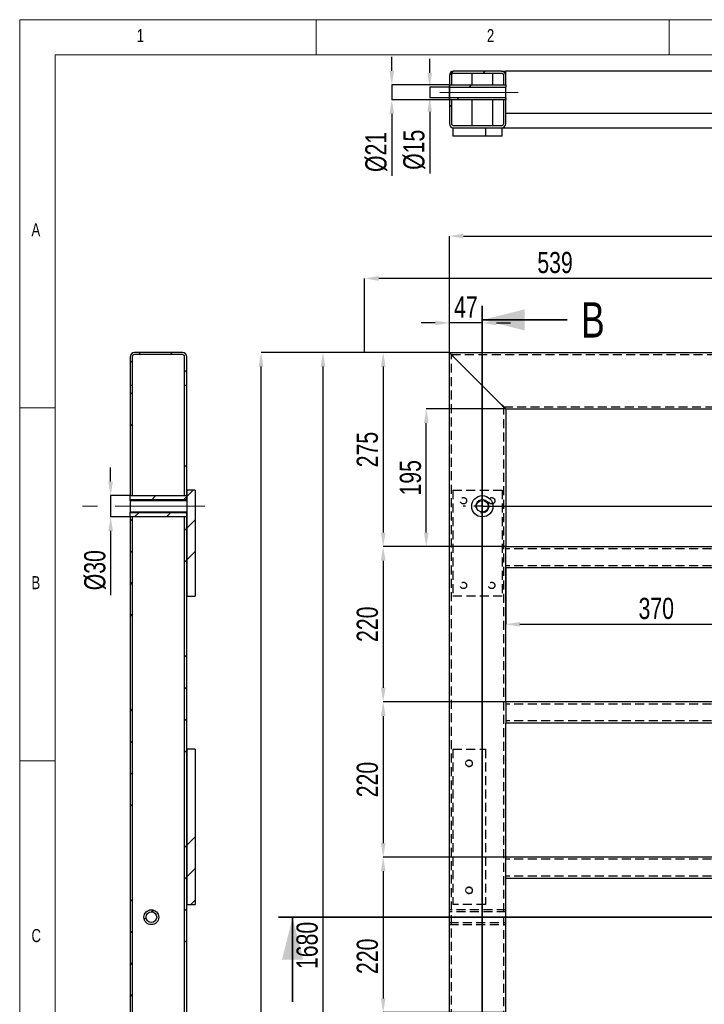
# Model space of a CAD drawing. Header units: millimetres. Extents: x 5 to 589, y 5 to 415.
# Tile 6 of 14: x 5 to 102, y 276 to 415. Entities that reach past the tile are written whole.
import ezdxf

# ---------------------------------------------------------------- set-up
doc = ezdxf.new("R2010")
doc.units = ezdxf.units.MM
doc.header["$PDSIZE"] = -1
doc.linetypes.add('CENTERX2', pattern=[20.32, 12.7, -2.54, 2.54, -2.54])
doc.linetypes.add('HIDDEN', pattern=[1.905, 1.27, -0.635])
for name, color, linetype in [('COTES', 1, 'Continuous'), ('NOTES', 6, 'Continuous'), ('TRAIT-FINS', 9, 'Continuous'), ('TRAIT-MIXTES', 3, 'CENTERX2'), ('TRAIT-TIRET', 2, 'HIDDEN')]:
    doc.layers.add(name, color=color, linetype=linetype)
doc.layers.add('TRAIT-FORT', color=4, linetype='Continuous', lineweight=25)
doc.styles.add('SLDTEXTSTYLE0', font='TXT', dxfattribs={"width": 0.75})
doc.dimstyles.new('SLDDIMSTYLE1', dxfattribs={"dimtxt": 3, "dimasz": 2, "dimexe": 0, "dimexo": 0.0625, "dimgap": 0.75, "dimtad": 0, "dimtih": 1, "dimtoh": 1, "dimdec": 0, "dimlfac": 10, "dimrnd": 1e-09, "dimzin": 12, "dimdsep": 46, "dimtxsty": 'SLDTEXTSTYLE0', "dimsah": 1, "dimcen": 0.09, "dimadec": 0, "dimazin": 3, "dimtfac": 1, "dimtdec": 0, "dimtofl": 0, "dimtmove": 0, "dimatfit": 3, "dimfxl": 1, "dimfrac": 2, "dimtolj": 1, "dimtzin": 12, "dimarcsym": 0})
doc.dimstyles.new('SLDDIMSTYLE2', dxfattribs={"dimtxt": 3, "dimasz": 2, "dimexe": 0, "dimexo": 0.0625, "dimgap": 0.75, "dimtad": 1, "dimdec": 0, "dimlfac": 10, "dimrnd": 1e-09, "dimzin": 12, "dimdsep": 46, "dimtxsty": 'SLDTEXTSTYLE0', "dimsah": 1, "dimcen": 0.09, "dimadec": 0, "dimazin": 3, "dimtfac": 1, "dimtdec": 0, "dimtmove": 0, "dimatfit": 0, "dimfxl": 1, "dimfrac": 2, "dimtolj": 1, "dimtzin": 12, "dimarcsym": 0})
doc.dimstyles.new('SLDDIMSTYLE3', dxfattribs={"dimtxt": 3, "dimasz": 2, "dimexe": 0, "dimexo": 0.0625, "dimgap": 0.75, "dimtad": 1, "dimdec": 0, "dimlfac": 10, "dimrnd": 1e-09, "dimzin": 12, "dimdsep": 46, "dimtxsty": 'SLDTEXTSTYLE0', "dimsah": 1, "dimcen": 0.09, "dimadec": 0, "dimazin": 3, "dimtfac": 1, "dimtdec": 0, "dimtofl": 0, "dimtmove": 0, "dimatfit": 3, "dimfxl": 1, "dimfrac": 2, "dimtolj": 1, "dimtzin": 12, "dimarcsym": 0})
pattern_1 = [(45, (0, 0), (-13.4704, 13.4704), []), (45, (4.49, 0), (-13.4704, 13.4704), []), (45, (8.98, 0), (-13.4704, 13.4704), []), (45, (13.47, 0), (-13.4704, 13.4704), [])]
pattern_2 = [(45, (0, 0), (-13.4704, 13.4704), []), (45, (4.49, 2e-323), (-13.4704, 13.4704), []), (45, (8.98, 4e-323), (-13.4704, 13.4704), []), (45, (13.47, 6e-323), (-13.4704, 13.4704), [])]

# ---------------------------------------------------------------- blocks, each defined once
blk = doc.blocks.new('_D_2')
at = {"layer": 'COTES', "color": 0, "lineweight": -2, "transparency": 16777216}
blk.add_line((70.58, 346.07), (181.58, 346.07), dxfattribs=at)
at = {"layer": 'Defpoints', "color": 0, "transparency": 16777216}
for p in [(173.85, 367.85), (70.52, 346.07), (181.58, 346.07)]:
    blk.add_point(p, dxfattribs=at)
at = {"layer": 'COTES', "color": 0, "transparency": 16777216, "insert": (184.96, 346.07), "char_height": 3, "attachment_point": 5, "style": 'SLDTEXTSTYLE0'}
blk.add_mtext('\\A1;218', dxfattribs=at)
blk = doc.blocks.new('_D_3')
at = {"layer": 'COTES', "color": 0, "lineweight": -2, "transparency": 16777216}
blk.add_line((73.28, 223.05), (181.58, 223.05), dxfattribs=at)
at = {"layer": 'Defpoints', "color": 0, "transparency": 16777216}
for p in [(173.85, 367.85), (73.22, 223.05), (181.58, 223.05)]:
    blk.add_point(p, dxfattribs=at)
at = {"layer": 'COTES', "color": 0, "transparency": 16777216, "insert": (186.08, 223.05), "char_height": 3, "attachment_point": 5, "style": 'SLDTEXTSTYLE0'}
blk.add_mtext('\\A1;1448', dxfattribs=at)
blk = doc.blocks.new('_D_4')
at = {"layer": 'COTES', "color": 0, "lineweight": -2, "transparency": 16777216}
blk.add_line((73.28, 151.93), (181.58, 151.93), dxfattribs=at)
at = {"layer": 'Defpoints', "color": 0, "transparency": 16777216}
for p in [(173.85, 367.85), (73.22, 151.93), (181.58, 151.93)]:
    blk.add_point(p, dxfattribs=at)
at = {"layer": 'COTES', "color": 0, "transparency": 16777216, "insert": (186.08, 151.93), "char_height": 3, "attachment_point": 5, "style": 'SLDTEXTSTYLE0'}
blk.add_mtext('\\A1;2159', dxfattribs=at)
blk = doc.blocks.new('_D_5')
at = {"layer": 'COTES', "color": 0, "lineweight": -2, "transparency": 16777216}
blk.add_line((73.28, 110.02), (181.58, 110.02), dxfattribs=at)
at = {"layer": 'Defpoints', "color": 0, "transparency": 16777216}
for p in [(173.85, 367.85), (73.22, 110.02), (181.58, 110.02)]:
    blk.add_point(p, dxfattribs=at)
at = {"layer": 'COTES', "color": 0, "transparency": 16777216, "insert": (186.46, 110.02), "char_height": 3, "attachment_point": 5, "style": 'SLDTEXTSTYLE0'}
blk.add_mtext('\\A1;2578', dxfattribs=at)
blk = doc.blocks.new('_D_8')
at = {"layer": 'COTES', "color": 0, "lineweight": -2, "transparency": 16777216}
for p, q in [((70.52, 374.41), (70.52, 372.04)), ((63.85, 372.04), (61.85, 372.04)), ((65.85, 367.91), (65.85, 372.04)), ((70.52, 372.04), (65.85, 372.04)), ((72.52, 372.04), (74.52, 372.04))]:
    blk.add_line(p, q, dxfattribs=at)
at = {"layer": 'COTES', "color": 0, "transparency": 16777216}
for points in [[(63.85, 372.38), (63.85, 371.71), (65.85, 372.04)], [(72.52, 372.38), (72.52, 371.71), (70.52, 372.04)]]:
    blk.add_solid(points, dxfattribs=at)
at = {"layer": 'Defpoints', "color": 0, "transparency": 16777216}
for p in [(70.52, 374.47), (65.85, 372.04), (65.85, 367.85)]:
    blk.add_point(p, dxfattribs=at)
at = {"layer": 'COTES', "color": 0, "transparency": 16777216, "insert": (68.19, 375.79), "char_height": 3, "attachment_point": 2, "style": 'SLDTEXTSTYLE0'}
blk.add_mtext('\\A1;47', dxfattribs=at)
blk = doc.blocks.new('_D_9')
at = {"layer": 'COTES', "color": 0, "lineweight": -2, "transparency": 16777216}
for p, q in [((65.85, 367.91), (65.85, 384.35)), ((67.85, 384.35), (171.85, 384.35)), ((173.85, 367.91), (173.85, 384.35))]:
    blk.add_line(p, q, dxfattribs=at)
at = {"layer": 'COTES', "color": 0, "transparency": 16777216}
for points in [[(67.85, 384.68), (67.85, 384.01), (65.85, 384.35)], [(171.85, 384.68), (171.85, 384.01), (173.85, 384.35)]]:
    blk.add_solid(points, dxfattribs=at)
at = {"layer": 'Defpoints', "color": 0, "transparency": 16777216}
for p in [(173.85, 384.35), (65.85, 367.85), (173.85, 367.85)]:
    blk.add_point(p, dxfattribs=at)
at = {"layer": 'COTES', "color": 0, "transparency": 16777216, "insert": (119.85, 388.1), "char_height": 3, "attachment_point": 2, "style": 'SLDTEXTSTYLE0'}
blk.add_mtext('\\A1;1080', dxfattribs=at)
blk = doc.blocks.new('_D_10')
at = {"layer": 'COTES', "color": 0, "lineweight": -2, "transparency": 16777216}
for p, q in [((65.79, 367.85), (39.18, 367.85)), ((39.18, 82.85), (39.18, 365.85)), ((65.79, 80.85), (39.18, 80.85))]:
    blk.add_line(p, q, dxfattribs=at)
at = {"layer": 'COTES', "color": 0, "transparency": 16777216}
for points in [[(38.85, 365.85), (39.51, 365.85), (39.18, 367.85)], [(38.85, 82.85), (39.51, 82.85), (39.18, 80.85)]]:
    blk.add_solid(points, dxfattribs=at)
at = {"layer": 'Defpoints', "color": 0, "transparency": 16777216}
for p in [(39.18, 367.85), (65.85, 367.85), (65.85, 80.85)]:
    blk.add_point(p, dxfattribs=at)
at = {"layer": 'COTES', "color": 0, "transparency": 16777216, "insert": (35.43, 224.35), "char_height": 3, "attachment_point": 2, "rotation": 90, "style": 'SLDTEXTSTYLE0'}
blk.add_mtext('\\A1;2870', dxfattribs=at)
blk = doc.blocks.new('_D_11')
at = {"layer": 'COTES', "color": 0, "lineweight": -2, "transparency": 16777216}
for p, q in [((65.79, 367.85), (56.48, 367.85)), ((56.48, 365.85), (56.48, 342.35)), ((73.79, 340.35), (56.48, 340.35))]:
    blk.add_line(p, q, dxfattribs=at)
at = {"layer": 'COTES', "color": 0, "transparency": 16777216}
for points in [[(56.15, 365.85), (56.82, 365.85), (56.48, 367.85)], [(56.15, 342.35), (56.82, 342.35), (56.48, 340.35)]]:
    blk.add_solid(points, dxfattribs=at)
at = {"layer": 'Defpoints', "color": 0, "transparency": 16777216}
for p in [(65.85, 367.85), (56.48, 340.35), (73.85, 340.35)]:
    blk.add_point(p, dxfattribs=at)
at = {"layer": 'COTES', "color": 0, "transparency": 16777216, "insert": (52.73, 354.1), "char_height": 3, "attachment_point": 2, "rotation": 90, "style": 'SLDTEXTSTYLE0'}
blk.add_mtext('\\A1;275', dxfattribs=at)
blk = doc.blocks.new('_D_12')
at = {"layer": 'COTES', "color": 0, "lineweight": -2, "transparency": 16777216}
for p, q in [((73.79, 340.35), (56.48, 340.35)), ((56.48, 338.35), (56.48, 320.35)), ((73.79, 318.35), (56.48, 318.35))]:
    blk.add_line(p, q, dxfattribs=at)
at = {"layer": 'COTES', "color": 0, "transparency": 16777216}
for points in [[(56.15, 338.35), (56.82, 338.35), (56.48, 340.35)], [(56.15, 320.35), (56.82, 320.35), (56.48, 318.35)]]:
    blk.add_solid(points, dxfattribs=at)
at = {"layer": 'Defpoints', "color": 0, "transparency": 16777216}
for p in [(73.85, 340.35), (56.48, 318.35), (73.85, 318.35)]:
    blk.add_point(p, dxfattribs=at)
at = {"layer": 'COTES', "color": 0, "transparency": 16777216, "insert": (52.73, 329.35), "char_height": 3, "attachment_point": 2, "rotation": 90, "style": 'SLDTEXTSTYLE0'}
blk.add_mtext('\\A1;220', dxfattribs=at)
blk = doc.blocks.new('_D_13')
at = {"layer": 'COTES', "color": 0, "lineweight": -2, "transparency": 16777216}
for p, q in [((73.79, 318.35), (56.48, 318.35)), ((56.48, 316.35), (56.48, 298.35)), ((73.79, 296.35), (56.48, 296.35))]:
    blk.add_line(p, q, dxfattribs=at)
at = {"layer": 'COTES', "color": 0, "transparency": 16777216}
for points in [[(56.15, 316.35), (56.82, 316.35), (56.48, 318.35)], [(56.15, 298.35), (56.82, 298.35), (56.48, 296.35)]]:
    blk.add_solid(points, dxfattribs=at)
at = {"layer": 'Defpoints', "color": 0, "transparency": 16777216}
for p in [(73.85, 318.35), (56.48, 296.35), (73.85, 296.35)]:
    blk.add_point(p, dxfattribs=at)
at = {"layer": 'COTES', "color": 0, "transparency": 16777216, "insert": (52.73, 307.35), "char_height": 3, "attachment_point": 2, "rotation": 90, "style": 'SLDTEXTSTYLE0'}
blk.add_mtext('\\A1;220', dxfattribs=at)
blk = doc.blocks.new('_D_14')
at = {"layer": 'COTES', "color": 0, "lineweight": -2, "transparency": 16777216}
for p, q in [((73.79, 296.35), (56.48, 296.35)), ((56.48, 294.35), (56.48, 276.35)), ((73.79, 274.35), (56.48, 274.35))]:
    blk.add_line(p, q, dxfattribs=at)
at = {"layer": 'COTES', "color": 0, "transparency": 16777216}
for points in [[(56.15, 294.35), (56.82, 294.35), (56.48, 296.35)], [(56.15, 276.35), (56.82, 276.35), (56.48, 274.35)]]:
    blk.add_solid(points, dxfattribs=at)
at = {"layer": 'Defpoints', "color": 0, "transparency": 16777216}
for p in [(73.85, 296.35), (56.48, 274.35), (73.85, 274.35)]:
    blk.add_point(p, dxfattribs=at)
at = {"layer": 'COTES', "color": 0, "transparency": 16777216, "insert": (52.73, 282.31), "char_height": 3, "attachment_point": 2, "rotation": 90, "style": 'SLDTEXTSTYLE0'}
blk.add_mtext('\\A1;220', dxfattribs=at)
blk = doc.blocks.new('_D_21')
at = {"layer": 'COTES', "color": 0, "lineweight": -2, "transparency": 16777216}
for p, q in [((53.85, 367.91), (53.85, 378.35)), ((105.78, 378.35), (55.85, 378.35)), ((107.78, 365.71), (107.78, 378.35))]:
    blk.add_line(p, q, dxfattribs=at)
at = {"layer": 'COTES', "color": 0, "transparency": 16777216}
for points in [[(55.85, 378.68), (55.85, 378.01), (53.85, 378.35)], [(105.78, 378.68), (105.78, 378.01), (107.78, 378.35)]]:
    blk.add_solid(points, dxfattribs=at)
at = {"layer": 'Defpoints', "color": 0, "transparency": 16777216}
for p in [(53.85, 378.35), (53.85, 367.85), (107.78, 365.65)]:
    blk.add_point(p, dxfattribs=at)
at = {"layer": 'COTES', "color": 0, "transparency": 16777216, "insert": (80.82, 382.1), "char_height": 3, "attachment_point": 2, "style": 'SLDTEXTSTYLE0'}
blk.add_mtext('\\A1;539', dxfattribs=at)
blk = doc.blocks.new('_D_26')
at = {"layer": 'COTES', "color": 0, "lineweight": -2, "transparency": 16777216}
for p, q in [((73.79, 359.85), (62.58, 359.85)), ((62.58, 342.35), (62.58, 357.85)), ((73.79, 340.35), (62.58, 340.35))]:
    blk.add_line(p, q, dxfattribs=at)
at = {"layer": 'COTES', "color": 0, "transparency": 16777216}
for points in [[(62.25, 357.85), (62.92, 357.85), (62.58, 359.85)], [(62.25, 342.35), (62.92, 342.35), (62.58, 340.35)]]:
    blk.add_solid(points, dxfattribs=at)
at = {"layer": 'Defpoints', "color": 0, "transparency": 16777216}
for p in [(62.58, 359.85), (73.85, 359.85), (73.85, 340.35)]:
    blk.add_point(p, dxfattribs=at)
at = {"layer": 'COTES', "color": 0, "transparency": 16777216, "insert": (58.83, 350.1), "char_height": 3, "attachment_point": 2, "rotation": 90, "style": 'SLDTEXTSTYLE0'}
blk.add_mtext('\\A1;195', dxfattribs=at)
blk = doc.blocks.new('_D_27')
at = {"layer": 'COTES', "color": 0, "lineweight": -2, "transparency": 16777216}
for p, q in [((110.85, 340.28), (110.85, 329.35)), ((73.85, 337.28), (73.85, 329.35)), ((75.85, 329.35), (108.85, 329.35))]:
    blk.add_line(p, q, dxfattribs=at)
at = {"layer": 'COTES', "color": 0, "transparency": 16777216}
for points in [[(75.85, 329.68), (75.85, 329.01), (73.85, 329.35)], [(108.85, 329.68), (108.85, 329.01), (110.85, 329.35)]]:
    blk.add_solid(points, dxfattribs=at)
at = {"layer": 'Defpoints', "color": 0, "transparency": 16777216}
for p in [(110.85, 340.35), (73.85, 337.35), (110.85, 329.35)]:
    blk.add_point(p, dxfattribs=at)
at = {"layer": 'COTES', "color": 0, "transparency": 16777216, "insert": (95.16, 333.1), "char_height": 3, "attachment_point": 2, "style": 'SLDTEXTSTYLE0'}
blk.add_mtext('\\A1;370', dxfattribs=at)
blk = doc.blocks.new('_D_31')
at = {"layer": 'COTES', "color": 0, "lineweight": -2, "transparency": 16777216}
for p, q in [((65.79, 367.85), (47.95, 367.85)), ((47.95, 365.85), (47.95, 201.85)), ((73.79, 199.85), (47.95, 199.85))]:
    blk.add_line(p, q, dxfattribs=at)
at = {"layer": 'COTES', "color": 0, "transparency": 16777216}
for points in [[(47.62, 365.85), (48.29, 365.85), (47.95, 367.85)], [(47.62, 201.85), (48.29, 201.85), (47.95, 199.85)]]:
    blk.add_solid(points, dxfattribs=at)
at = {"layer": 'Defpoints', "color": 0, "transparency": 16777216}
for p in [(65.85, 367.85), (47.95, 199.85), (73.85, 199.85)]:
    blk.add_point(p, dxfattribs=at)
at = {"layer": 'COTES', "color": 0, "transparency": 16777216, "insert": (44.2, 283.85), "char_height": 3, "attachment_point": 2, "rotation": 90, "style": 'SLDTEXTSTYLE0'}
blk.add_mtext('\\A1;1680', dxfattribs=at)
blk = doc.blocks.new('SW_CENTERMARKSYMBOL_4')
at = {"layer": 'TRAIT-MIXTES', "color": 0}
for p, q in [((0, 2.4), (0, 2.7)), ((-2.4, 0), (-2.7, 0)), ((0, 0), (-1.2, 0)), ((0, 0), (0, 1.2)), ((0, 0), (0, -1.2)), ((0, 0), (1.2, 0)), ((2.4, 0), (2.7, 0)), ((0, -2.4), (0, -2.7))]:
    blk.add_line(p, q, dxfattribs=at)
blk = doc.blocks.new('_D_36')
at = {"layer": 'COTES', "color": 0, "lineweight": -2, "transparency": 16777216}
for p, q in [((63.07, 407.45), (63.07, 409.45)), ((65.79, 405.45), (63.07, 405.45)), ((63.07, 405.45), (63.07, 403.95)), ((65.79, 403.95), (63.07, 403.95)), ((63.07, 401.95), (63.07, 393.2))]:
    blk.add_line(p, q, dxfattribs=at)
at = {"layer": 'COTES', "color": 0, "transparency": 16777216}
for points in [[(62.74, 407.45), (63.4, 407.45), (63.07, 405.45)], [(62.74, 401.95), (63.4, 401.95), (63.07, 403.95)]]:
    blk.add_solid(points, dxfattribs=at)
at = {"layer": 'Defpoints', "color": 0, "transparency": 16777216}
for p in [(65.86, 405.45), (63.07, 403.95), (65.86, 403.95)]:
    blk.add_point(p, dxfattribs=at)
at = {"layer": 'COTES', "color": 0, "transparency": 16777216, "insert": (59.32, 396.57), "char_height": 3, "attachment_point": 2, "rotation": 90, "style": 'SLDTEXTSTYLE0'}
blk.add_mtext('\\A1;%%c15', dxfattribs=at)
blk = doc.blocks.new('_D_37')
at = {"layer": 'COTES', "color": 0, "lineweight": -2, "transparency": 16777216}
for p, q in [((57.7, 407.75), (57.7, 409.75)), ((65.79, 405.75), (57.7, 405.75)), ((57.7, 405.75), (57.7, 403.65)), ((65.79, 403.65), (57.7, 403.65)), ((57.7, 401.65), (57.7, 392.9))]:
    blk.add_line(p, q, dxfattribs=at)
at = {"layer": 'COTES', "color": 0, "transparency": 16777216}
for points in [[(57.36, 407.75), (58.03, 407.75), (57.7, 405.75)], [(57.36, 401.65), (58.03, 401.65), (57.7, 403.65)]]:
    blk.add_solid(points, dxfattribs=at)
at = {"layer": 'Defpoints', "color": 0, "transparency": 16777216}
for p in [(65.86, 405.75), (57.7, 403.65), (65.86, 403.65)]:
    blk.add_point(p, dxfattribs=at)
at = {"layer": 'COTES', "color": 0, "transparency": 16777216, "insert": (53.95, 396.27), "char_height": 3, "attachment_point": 2, "rotation": 90, "style": 'SLDTEXTSTYLE0'}
blk.add_mtext('\\A1;%%c21', dxfattribs=at)
blk = doc.blocks.new('_D_102')
at = {"layer": 'COTES', "color": 0, "lineweight": -2, "transparency": 16777216}
for p, q in [((17.88, 349.57), (17.88, 351.57)), ((20.59, 347.57), (17.88, 347.57)), ((17.88, 347.57), (17.88, 344.57)), ((20.59, 344.57), (17.88, 344.57)), ((17.88, 342.57), (17.88, 333.45))]:
    blk.add_line(p, q, dxfattribs=at)
at = {"layer": 'COTES', "color": 0, "transparency": 16777216}
for points in [[(17.54, 349.57), (18.21, 349.57), (17.88, 347.57)], [(17.54, 342.57), (18.21, 342.57), (17.88, 344.57)]]:
    blk.add_solid(points, dxfattribs=at)
at = {"layer": 'Defpoints', "color": 0, "transparency": 16777216}
for p in [(20.65, 347.57), (17.88, 344.57), (20.65, 344.57)]:
    blk.add_point(p, dxfattribs=at)
at = {"layer": 'COTES', "color": 0, "transparency": 16777216, "insert": (14.13, 337.01), "char_height": 3, "attachment_point": 2, "rotation": 90, "style": 'SLDTEXTSTYLE0'}
blk.add_mtext('\\A1;%%c30', dxfattribs=at)

msp = doc.modelspace()

# ---------------------------------------------------------------- hatches: boundary and pattern name
at = {"layer": 'TRAIT-FINS'}
h = msp.add_hatch(dxfattribs=at)
h.set_pattern_fill('DIN 201 ACIER ET FONTE', color=256, style=0, pattern_type=2)
h.set_pattern_definition(pattern_1)
edge = h.paths.add_edge_path(flags=0)
edge.add_line((73.85, 405.75), (73.85, 407.1))
edge.add_arc((73.25, 407.1), 0.6, 0, 90)
edge.add_line((73.25, 407.7), (66.45, 407.7))
edge.add_arc((66.45, 407.1), 0.6, 90, 180)
edge.add_line((65.85, 407.1), (65.85, 405.75))
edge.add_line((65.85, 405.75), (66.15, 405.75))
edge.add_line((66.15, 405.75), (66.15, 407.1))
edge.add_arc((66.45, 407.1), 0.3, 90, 180, ccw=False)
edge.add_line((66.45, 407.4), (73.25, 407.4))
edge.add_arc((73.25, 407.1), 0.3, 0, 90, ccw=False)
edge.add_line((73.55, 407.1), (73.55, 405.75))
edge.add_line((73.55, 405.75), (73.85, 405.75))
h = msp.add_hatch(dxfattribs=at)
h.set_pattern_fill('DIN 201 ACIER ET FONTE', color=256, style=0, pattern_type=2)
h.set_pattern_definition(pattern_1)
h.paths.add_polyline_path([(73.85, 405.45), (73.85, 405.75), (65.86, 405.75), (65.86, 405.45)], flags=0)
h = msp.add_hatch(dxfattribs=at)
h.set_pattern_fill('DIN 201 ACIER ET FONTE', color=256, style=0, pattern_type=2)
h.set_pattern_definition(pattern_1)
edge = h.paths.add_edge_path(flags=0)
edge.add_arc((66.45, 400.3), 0.3, 180, 270, ccw=False)
edge.add_line((66.15, 400.3), (66.15, 403.65))
edge.add_line((66.15, 403.65), (65.85, 403.65))
edge.add_line((65.85, 403.65), (65.85, 400.3))
edge.add_arc((66.45, 400.3), 0.6, 180, 270)
edge.add_line((66.45, 399.7), (73.25, 399.7))
edge.add_arc((73.25, 400.3), 0.6, 270, 360)
edge.add_line((73.85, 400.3), (73.85, 403.65))
edge.add_line((73.85, 403.65), (73.55, 403.65))
edge.add_line((73.55, 403.65), (73.55, 400.3))
edge.add_arc((73.25, 400.3), 0.3, 270, 360, ccw=False)
edge.add_line((73.25, 400), (66.45, 400))
h = msp.add_hatch(dxfattribs=at)
h.set_pattern_fill('DIN 201 ACIER ET FONTE', color=256, style=0, pattern_type=2)
h.set_pattern_definition(pattern_1)
h.paths.add_polyline_path([(73.85, 403.65), (73.85, 403.95), (65.86, 403.95), (65.86, 403.65)], flags=0)
h = msp.add_hatch(dxfattribs=at)
h.set_pattern_fill('DIN 201 ACIER ET FONTE', color=256, style=0, pattern_type=2)
h.set_pattern_definition(pattern_2)
edge = h.paths.add_edge_path(flags=0)
edge.add_line((28.65, 363.18), (28.65, 367.25))
edge.add_arc((28.05, 367.25), 0.6, 0, 90)
edge.add_line((28.05, 367.85), (21.25, 367.85))
edge.add_arc((21.25, 367.25), 0.6, 90, 180)
edge.add_line((20.65, 367.25), (20.65, 363.18))
edge.add_line((20.65, 363.18), (20.95, 363.18))
edge.add_line((20.95, 363.18), (20.95, 367.25))
edge.add_arc((21.25, 367.25), 0.3, 90, 180, ccw=False)
edge.add_line((21.25, 367.55), (28.05, 367.55))
edge.add_arc((28.05, 367.25), 0.3, 0, 90, ccw=False)
edge.add_line((28.35, 367.25), (28.35, 363.18))
edge.add_line((28.35, 363.18), (28.65, 363.18))
h = msp.add_hatch(dxfattribs=at)
h.set_pattern_fill('DIN 201 ACIER ET FONTE', color=256, style=0, pattern_type=2)
h.set_pattern_definition(pattern_2)
h.paths.add_polyline_path([(20.95, 363.18), (20.65, 363.18), (20.65, 347.57), (20.95, 347.57)], flags=0)
h = msp.add_hatch(dxfattribs=at)
h.set_pattern_fill('DIN 201 ACIER ET FONTE', color=256, style=0, pattern_type=2)
h.set_pattern_definition(pattern_2)
h.paths.add_polyline_path([(28.65, 363.18), (28.35, 363.18), (28.35, 347.57), (28.65, 347.57)], flags=0)
h = msp.add_hatch(dxfattribs=at)
h.set_pattern_fill('DIN 201 ACIER ET FONTE', color=256, style=0, pattern_type=2)
h.set_pattern_definition(pattern_2)
h.paths.add_polyline_path([(28.65, 347.57), (20.65, 347.57), (20.65, 346.9), (28.65, 346.9)], flags=0)
h = msp.add_hatch(dxfattribs=at)
h.set_pattern_fill('DIN 201 ACIER ET FONTE', color=256, style=0, pattern_type=2)
h.set_pattern_definition(pattern_2)
h.paths.add_polyline_path([(29.85, 333.35), (29.85, 348.35), (28.65, 348.35), (28.65, 333.35)], flags=0)
h = msp.add_hatch(dxfattribs=at)
h.set_pattern_fill('DIN 201 ACIER ET FONTE', color=256, style=0, pattern_type=2)
h.set_pattern_definition(pattern_2)
h.paths.add_polyline_path([(20.65, 344.57), (28.65, 344.57), (28.65, 345.24), (20.65, 345.24)], flags=0)
h = msp.add_hatch(dxfattribs=at)
h.set_pattern_fill('DIN 201 ACIER ET FONTE', color=256, style=0, pattern_type=2)
h.set_pattern_definition(pattern_2)
h.paths.add_polyline_path([(20.95, 224.55), (20.95, 344.57), (20.65, 344.57), (20.65, 224.55)], flags=0)
h = msp.add_hatch(dxfattribs=at)
h.set_pattern_fill('DIN 201 ACIER ET FONTE', color=256, style=0, pattern_type=2)
h.set_pattern_definition(pattern_2)
h.paths.add_polyline_path([(28.65, 224.55), (28.65, 344.57), (28.35, 344.57), (28.35, 224.55)], flags=0)
h = msp.add_hatch(dxfattribs=at)
h.set_pattern_fill('DIN 201 ACIER ET FONTE', color=256, style=0, pattern_type=2)
h.set_pattern_definition(pattern_2)
h.paths.add_polyline_path([(29.85, 289.65), (29.85, 311.65), (28.65, 311.65), (28.65, 289.65)], flags=0)
h = msp.add_hatch(dxfattribs=at)
h.set_pattern_fill('DIN 201 ACIER ET FONTE', color=256, style=0, pattern_type=2)
h.set_pattern_definition(pattern_2)
edge = h.paths.add_edge_path(flags=0)
edge.add_arc((23.65, 287.85), 1.05, 0, 360)
edge = h.paths.add_edge_path(flags=0)
edge.add_arc((23.65, 287.85), 0.75, 0, 360)

# ---------------------------------------------------------------- linework, layer by layer
at = {"lineweight": 18}
for p, q in [((589, 415), (5, 415)), ((5, 415), (5, 5)), ((47, 410), (47, 415)), ((97, 415), (97, 410)), ((584, 410), (10, 410)), ((10, 410), (10, 10)), ((10, 360), (5, 360)), ((5, 310), (10, 310))]:
    msp.add_line(p, q, dxfattribs=at)
at = {"lineweight": 35}
for p, q in [((70.52, 374.47), (70.52, 70.4)), ((82.52, 372.47), (70.52, 372.47)), ((187.44, 287.85), (41.65, 287.85)), ((43.65, 275.85), (43.65, 287.85))]:
    msp.add_line(p, q, dxfattribs=at)
for points in [[(70.52, 372.47), (76.52, 370.97), (76.52, 373.97)], [(43.65, 287.85), (42.15, 281.85), (45.15, 281.85)]]:
    msp.add_solid(points, dxfattribs=at)
at = {"layer": 'TRAIT-FINS', "lineweight": 18}
for p, q in [((20.65, 347.02), (28.65, 347.02)), ((20.65, 345.12), (28.65, 345.12))]:
    msp.add_line(p, q, dxfattribs=at)
for centre, radius in [((70.52, 346.07), 0.952), ((68.65, 309.65), 0.5), ((68.65, 291.65), 0.5)]:
    msp.add_arc(centre, radius, 255, 195, dxfattribs=at)
at = {"layer": 'TRAIT-FORT', "lineweight": 25}
for p, q in [((73.25, 407.7), (66.45, 407.7)), ((73.25, 407.4), (66.45, 407.4)), ((69.02, 407.4), (69.02, 405.75)), ((72.02, 405.75), (72.02, 407.4)), ((73.25, 407.7), (73.85, 407.7)), ((73.85, 407.1), (73.85, 407.7)), ((165.85, 407.7), (73.85, 407.7)), ((65.85, 407.1), (65.85, 405.75)), ((66.15, 407.1), (66.15, 405.75)), ((73.55, 405.75), (73.55, 407.1)), ((73.85, 405.75), (73.85, 407.1)), ((65.85, 405.75), (66.15, 405.75)), ((65.85, 403.65), (65.85, 405.75)), ((65.86, 405.75), (73.85, 405.75)), ((65.86, 405.75), (65.86, 405.45)), ((65.86, 405.45), (65.86, 403.95)), ((65.86, 405.45), (73.85, 405.45)), ((73.55, 405.75), (73.85, 405.75)), ((73.85, 405.75), (73.85, 405.45)), ((73.85, 403.95), (73.85, 405.45)), ((66.15, 403.65), (65.85, 403.65)), ((65.85, 403.65), (65.85, 400.3)), ((73.85, 403.95), (65.86, 403.95)), ((65.86, 403.95), (65.86, 403.65)), ((73.85, 403.65), (65.86, 403.65)), ((66.15, 403.65), (66.15, 400.3)), ((69.02, 403.65), (69.02, 400)), ((72.02, 400), (72.02, 403.65)), ((73.85, 403.65), (73.55, 403.65)), ((73.55, 400.3), (73.55, 403.65)), ((73.85, 403.95), (73.85, 403.65)), ((73.85, 400.3), (73.85, 403.65)), ((165.85, 401.7), (73.85, 401.7)), ((66.35, 399.7), (66.35, 398.5)), ((66.45, 400), (73.25, 400)), ((66.45, 399.7), (73.25, 399.7)), ((70.95, 399.7), (70.95, 398.5)), ((73.35, 398.5), (73.35, 399.7)), ((73.35, 399.7), (118.65, 399.7)), ((70.95, 398.5), (66.35, 398.5)), ((73.35, 398.5), (70.95, 398.5)), ((20.65, 367.25), (20.65, 363.18)), ((20.95, 367.25), (20.95, 363.18)), ((28.05, 367.85), (21.25, 367.85)), ((28.05, 367.55), (21.25, 367.55)), ((28.35, 363.18), (28.35, 367.25)), ((28.65, 363.18), (28.65, 367.25)), ((65.85, 80.85), (65.85, 367.85)), ((65.85, 367.85), (173.85, 367.85)), ((66.45, 367.25), (73.25, 360.45)), ((20.95, 363.18), (20.65, 363.18)), ((20.65, 363.18), (20.65, 347.57)), ((20.95, 363.18), (20.95, 347.57)), ((28.65, 363.18), (28.35, 363.18)), ((28.35, 347.57), (28.35, 363.18)), ((28.65, 347.57), (28.65, 363.18)), ((73.85, 359.85), (73.85, 340.35)), ((73.85, 359.85), (110.85, 359.85)), ((20.65, 347.57), (28.65, 347.57)), ((20.65, 346.9), (20.65, 347.57)), ((20.65, 347.57), (20.95, 347.57)), ((28.35, 347.57), (28.65, 347.57)), ((28.65, 348.35), (28.65, 333.35)), ((29.85, 348.35), (28.65, 348.35)), ((28.65, 346.9), (28.65, 347.57)), ((29.85, 348.35), (29.85, 333.35)), ((20.65, 346.9), (28.65, 346.9)), ((20.65, 346.9), (20.65, 345.24)), ((28.65, 345.24), (20.65, 345.24)), ((20.65, 344.57), (20.65, 345.24)), ((28.65, 344.57), (20.65, 344.57)), ((20.95, 344.57), (20.65, 344.57)), ((20.65, 344.57), (20.65, 224.55)), ((20.95, 344.57), (20.95, 224.55)), ((28.65, 344.57), (28.35, 344.57)), ((28.35, 224.55), (28.35, 344.57)), ((28.65, 344.57), (28.65, 345.24)), ((28.65, 224.55), (28.65, 344.57)), ((73.85, 340.35), (110.85, 340.35)), ((73.85, 339.75), (73.85, 340.35)), ((73.85, 337.95), (73.85, 339.75)), ((73.85, 337.35), (73.85, 337.95)), ((73.85, 318.35), (73.85, 337.35)), ((165.85, 337.35), (73.85, 337.35)), ((28.65, 333.35), (29.85, 333.35)), ((73.85, 318.35), (73.85, 317.75)), ((165.85, 318.35), (73.85, 318.35)), ((73.85, 317.75), (73.85, 315.95)), ((73.85, 315.95), (73.85, 315.35)), ((73.85, 296.35), (73.85, 315.35)), ((165.85, 315.35), (73.85, 315.35)), ((28.65, 311.65), (28.65, 289.65)), ((29.85, 311.65), (28.65, 311.65)), ((29.85, 311.65), (29.85, 289.65)), ((165.85, 296.35), (73.85, 296.35)), ((73.85, 295.75), (73.85, 296.35)), ((73.85, 293.95), (73.85, 295.75)), ((73.85, 293.35), (73.85, 293.95)), ((73.85, 274.35), (73.85, 293.35)), ((165.85, 293.35), (73.85, 293.35)), ((28.65, 289.65), (29.85, 289.65))]:
    msp.add_line(p, q, dxfattribs=at)
at = {"layer": 'TRAIT-FORT', "lineweight": 25, "flags": 128}
for points in [[(65.85, 367.85), (65.86, 367.84), (65.89, 367.81), (65.94, 367.77), (65.99, 367.71), (66.07, 367.63), (66.15, 367.55), (66.25, 367.45), (66.35, 367.35), (66.45, 367.25)], [(66.45, 367.25), (66.35, 367.35), (66.25, 367.45), (66.15, 367.55), (66.07, 367.63), (65.99, 367.71), (65.94, 367.77), (65.89, 367.81), (65.86, 367.84), (65.85, 367.85)], [(73.25, 360.45), (73.37, 360.33), (73.48, 360.22), (73.59, 360.11), (73.68, 360.02), (73.75, 359.95), (73.81, 359.89), (73.84, 359.86), (73.85, 359.85)], [(73.85, 359.85), (73.84, 359.86), (73.81, 359.89), (73.75, 359.95), (73.68, 360.02), (73.59, 360.11), (73.48, 360.22), (73.37, 360.33), (73.25, 360.45)]]:
    msp.add_lwpolyline(points, dxfattribs=at)
at = {"layer": 'TRAIT-FORT', "lineweight": 25}
for centre, radius in [((70.52, 346.07), 1.5), ((70.52, 346.07), 0.833), ((23.65, 287.85), 1.05), ((23.65, 287.85), 0.75)]:
    msp.add_circle(centre, radius, dxfattribs=at)
for centre, radius, start, end in [((66.45, 407.1), 0.6, 90, 180), ((66.45, 407.1), 0.3, 90, 180), ((73.25, 407.1), 0.6, 0, 90), ((73.25, 407.1), 0.3, 0, 90), ((66.45, 400.3), 0.6, 180, 270), ((66.45, 400.3), 0.3, 180, 270), ((73.25, 400.3), 0.3, 270, 0), ((73.25, 400.3), 0.6, 270, 0), ((21.25, 367.25), 0.6, 90, 180), ((21.25, 367.25), 0.3, 90, 180), ((28.05, 367.25), 0.6, 0, 90), ((28.05, 367.25), 0.3, 0, 90)]:
    msp.add_arc(centre, radius, start, end, dxfattribs=at)
at = {"layer": 'TRAIT-MIXTES', "lineweight": 18}
for p, q in [((75.6, 404.7), (64.5, 404.7)), ((31.24, 346.07), (13.9, 346.07))]:
    msp.add_line(p, q, dxfattribs=at)
at = {"layer": 'TRAIT-TIRET'}
for p, q in [((66.15, 81.15), (66.15, 367.55)), ((66.15, 367.55), (173.55, 367.55)), ((73.55, 88.55), (73.55, 360.15)), ((73.55, 360.15), (166.15, 360.15)), ((66.35, 348.35), (66.35, 333.35)), ((66.35, 348.35), (73.35, 348.35)), ((73.35, 348.35), (73.35, 333.35)), ((165.85, 340.05), (73.85, 340.05)), ((165.85, 337.65), (73.85, 337.65)), ((73.35, 333.35), (66.35, 333.35)), ((165.85, 318.05), (73.85, 318.05)), ((165.85, 315.65), (73.85, 315.65)), ((66.35, 311.65), (66.35, 289.65)), ((66.35, 311.65), (70.95, 311.65)), ((70.95, 311.65), (70.95, 289.65)), ((165.85, 296.05), (73.85, 296.05)), ((165.85, 293.65), (73.85, 293.65)), ((66.15, 288.9), (65.85, 288.9)), ((65.86, 286.8), (65.86, 288.9)), ((73.85, 288.9), (65.86, 288.9)), ((70.95, 289.65), (66.35, 289.65)), ((73.85, 288.9), (73.55, 288.9)), ((73.85, 288.6), (65.86, 288.6)), ((65.85, 286.8), (66.15, 286.8)), ((65.86, 287.1), (73.85, 287.1)), ((65.86, 286.8), (73.85, 286.8)), ((73.55, 286.8), (73.85, 286.8))]:
    msp.add_line(p, q, dxfattribs=at)
for centre in [(67.85, 346.85), (71.85, 346.85), (67.85, 334.85), (71.85, 334.85), (68.65, 309.65), (68.65, 291.65)]:
    msp.add_circle(centre, 0.45, dxfattribs=at)

# ---------------------------------------------------------------- block references
at = {"layer": 'TRAIT-MIXTES'}
msp.add_blockref('SW_CENTERMARKSYMBOL_4', (70.52, 346.07), dxfattribs=at)

# ---------------------------------------------------------------- texts
at = {"insert": (84.51, 374.97), "char_height": 5, "attachment_point": 1, "style": 'SLDTEXTSTYLE0'}
msp.add_mtext('B', dxfattribs=at)
at = {"layer": 'NOTES', "char_height": 1.85, "attachment_point": 1, "style": 'SLDTEXTSTYLE0'}
for s, insert in [('1', (21.58, 413.67)), ('2', (71.17, 413.67)), ('A', (6.67, 386.17)), ('B', (6.67, 336.17)), ('C', (6.67, 286.17))]:
    msp.add_mtext(s, dxfattribs=dict(at, insert=insert))

# ---------------------------------------------------------------- dimensions: what is measured, and where the dimension line sits
at = {"layer": 'COTES'}
for base, p1, p2, picture, middle in [((57.7, 403.65), (65.86, 405.75), (65.86, 403.65), '_D_37', (57.7, 396.27)), ((63.07, 403.95), (65.86, 405.45), (65.86, 403.95), '_D_36', (63.07, 396.57)), ((17.88, 344.57), (20.65, 347.57), (20.65, 344.57), '_D_102', (17.88, 337.01))]:
    dim = msp.add_linear_dim(base=base, p1=p1, p2=p2, angle=90, text='%%c<>', dimstyle='SLDDIMSTYLE2', dxfattribs=at)
    dim.commit()
    dim.dimension.update_dxf_attribs({"geometry": picture, "text_midpoint": middle, "dimtype": 160})
for base, p1, p2, dimstyle, picture, middle in [((173.85, 384.35), (65.85, 367.85), (173.85, 367.85), 'SLDDIMSTYLE3', '_D_9', (119.85, 384.35)), ((53.85, 378.35), (107.78, 365.65), (53.85, 367.85), 'SLDDIMSTYLE3', '_D_21', (80.82, 378.35)), ((65.85, 372.04), (70.52, 374.47), (65.85, 367.85), 'SLDDIMSTYLE2', '_D_8', (68.19, 372.04)), ((110.85, 329.35), (73.85, 337.35), (110.85, 340.35), 'SLDDIMSTYLE3', '_D_27', (95.16, 329.35))]:
    dim = msp.add_linear_dim(base=base, p1=p1, p2=p2, dimstyle=dimstyle, dxfattribs=at)
    dim.commit()
    dim.dimension.update_dxf_attribs({"geometry": picture, "text_midpoint": middle, "dimtype": 160})
for base, p1, p2, picture, middle in [((39.18, 367.85), (65.85, 80.85), (65.85, 367.85), '_D_10', (39.18, 224.35)), ((47.95, 199.85), (65.85, 367.85), (73.85, 199.85), '_D_31', (47.95, 283.85)), ((56.48, 340.35), (65.85, 367.85), (73.85, 340.35), '_D_11', (56.48, 354.1)), ((62.58, 359.85), (73.85, 340.35), (73.85, 359.85), '_D_26', (62.58, 350.1)), ((56.48, 318.35), (73.85, 340.35), (73.85, 318.35), '_D_12', (56.48, 329.35)), ((56.48, 296.35), (73.85, 318.35), (73.85, 296.35), '_D_13', (56.48, 307.35)), ((56.48, 274.35), (73.85, 296.35), (73.85, 274.35), '_D_14', (56.48, 282.31))]:
    dim = msp.add_linear_dim(base=base, p1=p1, p2=p2, angle=90, dimstyle='SLDDIMSTYLE3', dxfattribs=at)
    dim.commit()
    dim.dimension.update_dxf_attribs({"geometry": picture, "text_midpoint": middle, "dimtype": 160})
for feature_location, offset, picture, middle in [((70.52, 346.07), (111.06, 0), '_D_2', (184.96, 346.07)), ((73.22, 223.05), (108.36, 0), '_D_3', (186.08, 223.05)), ((73.22, 151.93), (108.36, 0), '_D_4', (186.08, 151.93)), ((73.22, 110.02), (108.36, 0), '_D_5', (186.46, 110.02))]:
    dim = msp.add_ordinate_dim(feature_location=feature_location, offset=offset, dtype=0, origin=(173.85, 367.85), dimstyle='SLDDIMSTYLE1', dxfattribs=at)
    dim.commit()
    dim.dimension.update_dxf_attribs({"geometry": picture, "text_midpoint": middle})

doc.saveas('drawing.dxf')
